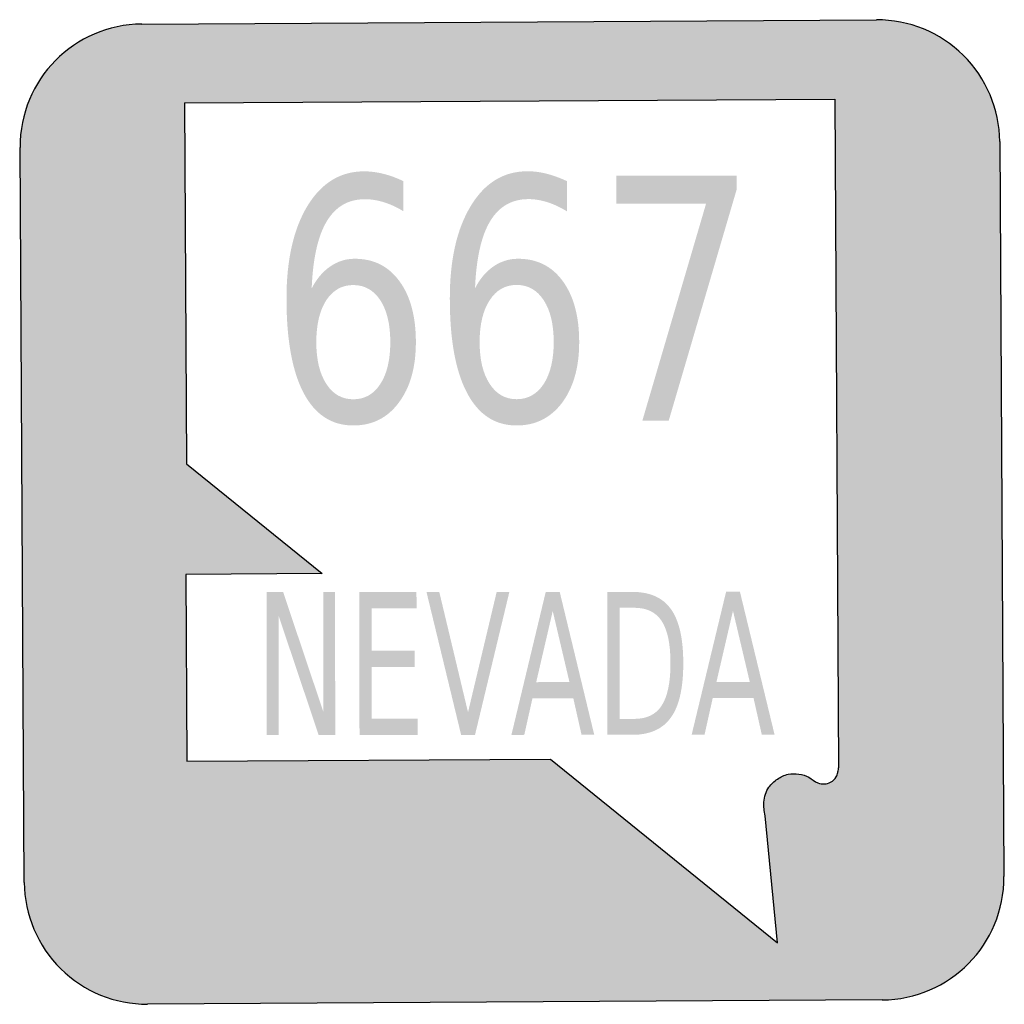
# Model space of a CAD drawing. Header units: inches. Extents: x -0.5 to 0.5, y -0.5 to 0.5.
import ezdxf

# ---------------------------------------------------------------- set-up
doc = ezdxf.new("R2010")
doc.units = ezdxf.units.IN
doc.header["$MEASUREMENT"] = 0

msp = doc.modelspace()

# ---------------------------------------------------------------- hatches: boundary and pattern name
h = msp.add_hatch(color=7)
edge = h.paths.add_edge_path()
edge.add_line((-0.3763, 0.4957), (0.3705, 0.5))
edge.add_spline(control_points=[(0.3705, 0.5), (0.4035, 0.5002), (0.4353, 0.4873), (0.4587, 0.4641), (0.4822, 0.4408), (0.4955, 0.4093), (0.4957, 0.3763)], knot_values=[0, 0, 0, 0, 1, 1, 1, 2, 2, 2, 2], degree=3, periodic=0)
edge.add_line((0.4957, 0.3763), (0.5, -0.3705))
edge.add_spline(control_points=[(0.5, -0.3705), (0.5004, -0.4393), (0.445, -0.4953), (0.3763, -0.4957)], knot_values=[0, 0, 0, 0, 1, 1, 1, 1], degree=3, periodic=0)
edge.add_line((0.3763, -0.4957), (-0.3705, -0.5))
edge.add_spline(control_points=[(-0.3705, -0.5), (-0.4035, -0.5002), (-0.4353, -0.4873), (-0.4587, -0.4641), (-0.4822, -0.4408), (-0.4955, -0.4093), (-0.4957, -0.3763)], knot_values=[0, 0, 0, 0, 1, 1, 1, 2, 2, 2, 2], degree=3, periodic=0)
edge.add_line((-0.4957, -0.3763), (-0.5, 0.3705))
edge.add_spline(control_points=[(-0.5, 0.3705), (-0.5004, 0.4393), (-0.445, 0.4953), (-0.3763, 0.4957)], knot_values=[0, 0, 0, 0, 1, 1, 1, 1], degree=3, periodic=0)
edge = h.paths.add_edge_path(flags=0)
edge.add_line((-0.3328, 0.4156), (0.328, 0.4194))
edge.add_line((0.328, 0.4194), (0.3319, -0.2601))
edge.add_spline(control_points=[(0.3319, -0.2601), (0.3319, -0.2611), (0.3318, -0.2621), (0.3315, -0.2631), (0.3314, -0.2636), (0.3313, -0.2641), (0.3311, -0.2647), (0.3307, -0.2662), (0.3304, -0.2677), (0.3296, -0.2691), (0.3284, -0.2714), (0.3263, -0.2732), (0.3239, -0.2745), (0.3219, -0.2755), (0.3198, -0.2761), (0.3176, -0.2762), (0.3153, -0.2764), (0.3129, -0.276), (0.3108, -0.2752), (0.3075, -0.2739), (0.3048, -0.2713), (0.3017, -0.2695), (0.2986, -0.2677), (0.2951, -0.2667), (0.2916, -0.2663), (0.2879, -0.2657), (0.2841, -0.2657), (0.2806, -0.2665), (0.2768, -0.2674), (0.2732, -0.2691), (0.2699, -0.2713), (0.2665, -0.2736), (0.2634, -0.2764), (0.2611, -0.2797), (0.2581, -0.284), (0.2564, -0.2894), (0.2561, -0.2947), (0.2557, -0.2993), (0.2565, -0.304), (0.2572, -0.3086)], knot_values=[0, 0, 0, 0, 1, 1, 1, 2, 2, 2, 3, 3, 3, 4, 4, 4, 5, 5, 5, 6, 6, 6, 7, 7, 7, 8, 8, 8, 9, 9, 9, 10, 10, 10, 11, 11, 11, 12, 12, 12, 13, 13, 13, 13], degree=3, periodic=0)
edge.add_line((0.2572, -0.3086), (0.2698, -0.4378))
edge.add_line((0.2698, -0.4378), (0.0393, -0.251))
edge.add_line((0.0393, -0.251), (-0.3304, -0.2531))
edge.add_line((-0.3304, -0.2531), (-0.3314, -0.0634))
edge.add_line((-0.3314, -0.0634), (-0.1931, -0.0626))
edge.add_line((-0.1931, -0.0626), (-0.3307, 0.049))
edge.add_line((-0.3307, 0.049), (-0.3328, 0.4156))
h = msp.add_hatch(color=7)
edge = h.paths.add_edge_path()
edge.add_line((-0.1103, 0.3361), (-0.1103, 0.3055))
edge.add_spline(control_points=[(-0.1103, 0.3055), (-0.1167, 0.3095), (-0.1232, 0.3125), (-0.1298, 0.3146), (-0.1364, 0.3167), (-0.1429, 0.3178), (-0.1494, 0.3178), (-0.1664, 0.3178), (-0.1793, 0.3103), (-0.1883, 0.2953), (-0.1973, 0.2803), (-0.2024, 0.2576), (-0.2036, 0.2272)], knot_values=[0, 0, 0, 0, 1, 1, 1, 2, 2, 2, 3, 3, 3, 4, 4, 4, 4], degree=3, periodic=0)
edge.add_spline(control_points=[(-0.2036, 0.2272), (-0.1986, 0.2369), (-0.1923, 0.2443), (-0.1847, 0.2495), (-0.1772, 0.2547), (-0.1689, 0.2573), (-0.1598, 0.2573), (-0.1406, 0.2573), (-0.1255, 0.2497), (-0.1144, 0.2345), (-0.1033, 0.2194), (-0.0977, 0.1987), (-0.0977, 0.1726), (-0.0977, 0.147), (-0.1035, 0.1265), (-0.1151, 0.1111), (-0.1266, 0.0956), (-0.142, 0.0879), (-0.1613, 0.0879), (-0.1833, 0.0879), (-0.2001, 0.0989), (-0.2118, 0.1209), (-0.2234, 0.143), (-0.2292, 0.175), (-0.2292, 0.2169), (-0.2292, 0.2562), (-0.2221, 0.2876), (-0.2079, 0.311), (-0.1936, 0.3344), (-0.1744, 0.3461), (-0.1504, 0.3461), (-0.1439, 0.3461), (-0.1374, 0.3453), (-0.1308, 0.3436), (-0.1242, 0.342), (-0.1174, 0.3395), (-0.1103, 0.3361)], knot_values=[0, 0, 0, 0, 1, 1, 1, 2, 2, 2, 3, 3, 3, 4, 4, 4, 5, 5, 5, 6, 6, 6, 7, 7, 7, 8, 8, 8, 9, 9, 9, 10, 10, 10, 11, 11, 11, 12, 12, 12, 12], degree=3, periodic=0)
edge = h.paths.add_edge_path(flags=0)
edge.add_spline(control_points=[(-0.1614, 0.2306), (-0.1729, 0.2306), (-0.182, 0.2254), (-0.1888, 0.2151), (-0.1955, 0.2047), (-0.1989, 0.1906), (-0.1989, 0.1725), (-0.1989, 0.1547), (-0.1955, 0.1405), (-0.1887, 0.1301), (-0.182, 0.1197), (-0.1728, 0.1145), (-0.1613, 0.1145), (-0.1497, 0.1145), (-0.1405, 0.1197), (-0.1338, 0.1301), (-0.127, 0.1405), (-0.1237, 0.1547), (-0.1237, 0.1726), (-0.1237, 0.1906), (-0.1271, 0.2048), (-0.1338, 0.2151), (-0.1406, 0.2254), (-0.1498, 0.2306), (-0.1614, 0.2306)], knot_values=[0, 0, 0, 0, 1, 1, 1, 2, 2, 2, 3, 3, 3, 4, 4, 4, 5, 5, 5, 6, 6, 6, 7, 7, 7, 8, 8, 8, 8], degree=3, periodic=0)
h = msp.add_hatch(color=7)
edge = h.paths.add_edge_path()
edge.add_line((0.0558, 0.3362), (0.0558, 0.3055))
edge.add_spline(control_points=[(0.0558, 0.3055), (0.0493, 0.3095), (0.0428, 0.3126), (0.0362, 0.3147), (0.0296, 0.3168), (0.0231, 0.3179), (0.0167, 0.3179), (-0.0003, 0.3179), (-0.0133, 0.3103), (-0.0223, 0.2953), (-0.0313, 0.2803), (-0.0363, 0.2576), (-0.0376, 0.2273)], knot_values=[0, 0, 0, 0, 1, 1, 1, 2, 2, 2, 3, 3, 3, 4, 4, 4, 4], degree=3, periodic=0)
edge.add_spline(control_points=[(-0.0376, 0.2273), (-0.0326, 0.237), (-0.0263, 0.2444), (-0.0187, 0.2496), (-0.0112, 0.2547), (-0.0029, 0.2573), (0.0062, 0.2573), (0.0254, 0.2573), (0.0405, 0.2498), (0.0516, 0.2346), (0.0627, 0.2194), (0.0683, 0.1988), (0.0683, 0.1727), (0.0683, 0.1471), (0.0625, 0.1266), (0.051, 0.1111), (0.0394, 0.0957), (0.024, 0.0879), (0.0047, 0.0879), (-0.0173, 0.0879), (-0.0341, 0.099), (-0.0457, 0.121), (-0.0574, 0.1431), (-0.0632, 0.1751), (-0.0632, 0.217), (-0.0632, 0.2563), (-0.0561, 0.2877), (-0.0418, 0.3111), (-0.0276, 0.3345), (-0.0084, 0.3462), (0.0157, 0.3462), (0.0221, 0.3462), (0.0286, 0.3454), (0.0352, 0.3437), (0.0418, 0.342), (0.0487, 0.3395), (0.0558, 0.3362)], knot_values=[0, 0, 0, 0, 1, 1, 1, 2, 2, 2, 3, 3, 3, 4, 4, 4, 5, 5, 5, 6, 6, 6, 7, 7, 7, 8, 8, 8, 9, 9, 9, 10, 10, 10, 11, 11, 11, 12, 12, 12, 12], degree=3, periodic=0)
edge = h.paths.add_edge_path(flags=0)
edge.add_spline(control_points=[(0.0047, 0.2307), (-0.0069, 0.2307), (-0.016, 0.2255), (-0.0227, 0.2151), (-0.0295, 0.2048), (-0.0329, 0.1906), (-0.0329, 0.1726), (-0.0329, 0.1547), (-0.0295, 0.1406), (-0.0227, 0.1302), (-0.016, 0.1198), (-0.0068, 0.1146), (0.0047, 0.1146), (0.0163, 0.1146), (0.0255, 0.1198), (0.0323, 0.1302), (0.039, 0.1406), (0.0424, 0.1548), (0.0424, 0.1726), (0.0424, 0.1907), (0.039, 0.2048), (0.0322, 0.2152), (0.0255, 0.2255), (0.0163, 0.2307), (0.0047, 0.2307)], knot_values=[0, 0, 0, 0, 1, 1, 1, 2, 2, 2, 3, 3, 3, 4, 4, 4, 5, 5, 5, 6, 6, 6, 7, 7, 7, 8, 8, 8, 8], degree=3, periodic=0)
for points in [[(0.1059, 0.3417), (0.2283, 0.3418), (0.2283, 0.3275), (0.1593, 0.0928), (0.1325, 0.0928), (0.1973, 0.3134), (0.1059, 0.3134), (0.1059, 0.3417)], [(-0.2494, -0.0814), (-0.2326, -0.0814), (-0.1918, -0.2029), (-0.1919, -0.0814), (-0.1798, -0.0814), (-0.1797, -0.2266), (-0.1965, -0.2266), (-0.2373, -0.1052), (-0.2372, -0.2266), (-0.2493, -0.2266), (-0.2494, -0.0814)], [(-0.1551, -0.0814), (-0.0971, -0.0813), (-0.097, -0.0979), (-0.1427, -0.0979), (-0.1426, -0.1409), (-0.0989, -0.1408), (-0.0988, -0.1574), (-0.1426, -0.1574), (-0.1426, -0.21), (-0.0958, -0.21), (-0.0958, -0.2265), (-0.155, -0.2266), (-0.1551, -0.0814)], [(-0.0517, -0.2265), (-0.0869, -0.0813), (-0.0739, -0.0813), (-0.0447, -0.2035), (-0.0156, -0.0813), (-0.0027, -0.0813), (-0.0376, -0.2265), (-0.0517, -0.2265)]]:
    msp.add_hatch(color=7).paths.add_polyline_path(points)
h = msp.add_hatch(color=7)
h.paths.add_polyline_path([(0.0343, -0.0812), (0.0485, -0.0812), (0.0836, -0.2264), (0.0707, -0.2264), (0.0623, -0.1892), (0.0208, -0.1892), (0.0125, -0.2264), (-0.0006, -0.2265), (0.0343, -0.0812)])
h.paths.add_polyline_path([(0.0414, -0.1006), (0.0246, -0.1729), (0.0584, -0.1728), (0.0414, -0.1006)], flags=0)
h = msp.add_hatch(color=7)
edge = h.paths.add_edge_path()
edge.add_line((0.0969, -0.0812), (0.1224, -0.0812))
edge.add_spline(control_points=[(0.1224, -0.0812), (0.1402, -0.0811), (0.1533, -0.087), (0.1616, -0.0987), (0.1699, -0.1104), (0.1741, -0.1287), (0.1741, -0.1536), (0.1741, -0.1786), (0.17, -0.197), (0.1616, -0.2087), (0.1533, -0.2205), (0.1402, -0.2264), (0.1225, -0.2264)], knot_values=[0, 0, 0, 0, 1, 1, 1, 2, 2, 2, 3, 3, 3, 4, 4, 4, 4], degree=3, periodic=0)
edge.add_line((0.1225, -0.2264), (0.097, -0.2264))
edge.add_line((0.097, -0.2264), (0.0969, -0.0812))
edge = h.paths.add_edge_path(flags=0)
edge.add_line((0.1093, -0.0973), (0.1094, -0.2102))
edge.add_line((0.1094, -0.2102), (0.1244, -0.2102))
edge.add_spline(control_points=[(0.1244, -0.2102), (0.1371, -0.2102), (0.1463, -0.2057), (0.1522, -0.1966), (0.1581, -0.1875), (0.1611, -0.1732), (0.1611, -0.1536), (0.1611, -0.1341), (0.1581, -0.1199), (0.1522, -0.1109), (0.1463, -0.1018), (0.137, -0.0973), (0.1243, -0.0973)], knot_values=[0, 0, 0, 0, 1, 1, 1, 2, 2, 2, 3, 3, 3, 4, 4, 4, 4], degree=3, periodic=0)
edge.add_line((0.1243, -0.0973), (0.1093, -0.0973))
h = msp.add_hatch(color=7)
h.paths.add_polyline_path([(0.2176, -0.0811), (0.2317, -0.0811), (0.2669, -0.2263), (0.2539, -0.2263), (0.2455, -0.189), (0.204, -0.1891), (0.1957, -0.2263), (0.1826, -0.2263), (0.2176, -0.0811)])
h.paths.add_polyline_path([(0.2246, -0.1004), (0.2078, -0.1727), (0.2417, -0.1727), (0.2246, -0.1004)], flags=0)

# ---------------------------------------------------------------- linework, layer by layer
at = {"color": 7}
for p, q in [((-0.3763, 0.4957), (0.3705, 0.5)), ((-0.3328, 0.4156), (0.328, 0.4194)), ((-0.3328, 0.4156), (-0.3307, 0.049)), ((0.328, 0.4194), (0.3319, -0.2601)), ((-0.4957, -0.3763), (-0.5, 0.3705)), ((0.4957, 0.3763), (0.5, -0.3705)), ((-0.3307, 0.049), (-0.1931, -0.0626)), ((-0.1931, -0.0626), (-0.3314, -0.0634)), ((-0.3314, -0.0634), (-0.3304, -0.2531)), ((-0.3304, -0.2531), (0.0393, -0.251)), ((0.0393, -0.251), (0.2698, -0.4378)), ((0.2698, -0.4378), (0.2572, -0.3086)), ((0.3763, -0.4957), (-0.3705, -0.5))]:
    msp.add_line(p, q, dxfattribs=at)
for points in [[(-0.3763, 0.4957), (-0.445, 0.4953), (-0.5004, 0.4393), (-0.5, 0.3705)], [(0.3763, -0.4957), (0.445, -0.4953), (0.5004, -0.4393), (0.5, -0.3705)]]:
    msp.add_open_spline(points, degree=3, dxfattribs=at)
for points, knots in [([(0.4957, 0.3763), (0.4955, 0.4093), (0.4822, 0.4408), (0.4587, 0.4641), (0.4353, 0.4873), (0.4035, 0.5002), (0.3705, 0.5)], [0, 0, 0, 0, 1, 1, 1, 2, 2, 2, 2]), ([(0.2572, -0.3086), (0.2565, -0.304), (0.2557, -0.2993), (0.2561, -0.2947), (0.2564, -0.2894), (0.2581, -0.284), (0.2611, -0.2797), (0.2634, -0.2764), (0.2665, -0.2736), (0.2699, -0.2713), (0.2732, -0.2691), (0.2768, -0.2674), (0.2806, -0.2665), (0.2841, -0.2657), (0.2879, -0.2657), (0.2916, -0.2663), (0.2951, -0.2667), (0.2986, -0.2677), (0.3017, -0.2695), (0.3048, -0.2713), (0.3075, -0.2739), (0.3108, -0.2752), (0.3129, -0.276), (0.3153, -0.2764), (0.3176, -0.2762), (0.3198, -0.2761), (0.3219, -0.2755), (0.3239, -0.2745), (0.3263, -0.2732), (0.3284, -0.2714), (0.3296, -0.2691), (0.3304, -0.2677), (0.3307, -0.2662), (0.3311, -0.2647), (0.3313, -0.2641), (0.3314, -0.2636), (0.3315, -0.2631), (0.3318, -0.2621), (0.3319, -0.2611), (0.3319, -0.2601)], [0, 0, 0, 0, 1, 1, 1, 2, 2, 2, 3, 3, 3, 4, 4, 4, 5, 5, 5, 6, 6, 6, 7, 7, 7, 8, 8, 8, 9, 9, 9, 10, 10, 10, 11, 11, 11, 12, 12, 12, 13, 13, 13, 13]), ([(-0.4957, -0.3763), (-0.4955, -0.4093), (-0.4822, -0.4408), (-0.4587, -0.4641), (-0.4353, -0.4873), (-0.4035, -0.5002), (-0.3705, -0.5)], [0, 0, 0, 0, 1, 1, 1, 2, 2, 2, 2])]:
    msp.add_open_spline(points, degree=3, knots=knots, dxfattribs=at)

doc.saveas('drawing.dxf')
